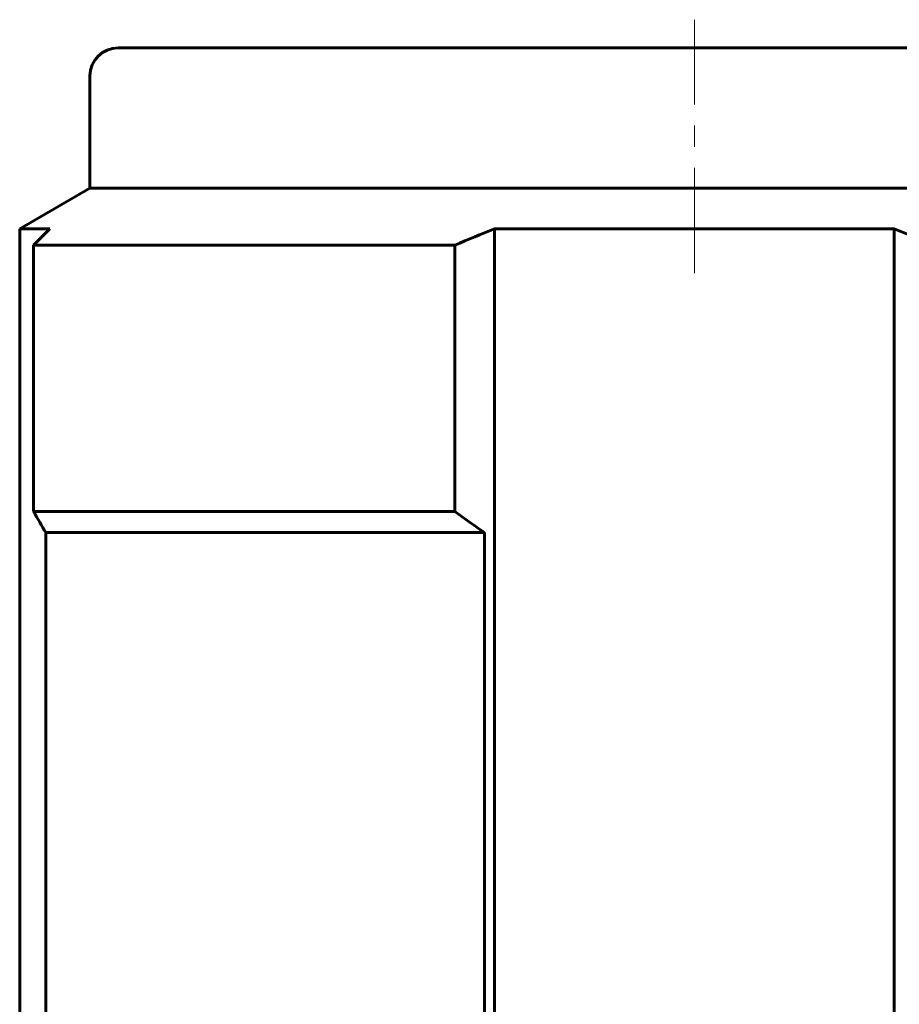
# Model space of a CAD drawing. Header units: millimetres. Extents: x -66 to 68, y -119 to 119.
# Tile 7 of 14: x -66 to -3, y 49 to 119. Entities that reach past the tile are written whole.
import ezdxf

# ---------------------------------------------------------------- set-up
doc = ezdxf.new("R2010")
doc.units = ezdxf.units.MM
doc.linetypes.add('K5LT_AXLED', pattern=[12, 7.5, -1.5, 1.5, -1.5])
doc.linetypes.add('K5LT_BASIC', pattern=[0])
doc.layers.add('Системный слой (1)', color=7, linetype='Continuous', true_color=0x6c6c6c)

# ---------------------------------------------------------------- blocks, each defined once
blk = doc.blocks.new('U101')
at = {"layer": 'Системный слой (1)', "color": 143, "linetype": 'K5LT_BASIC', "lineweight": 60, "true_color": 0x33acca}
for p, q in [((-59, 117.25), (-18, 117.25)), ((-18, 117.25), (23, 117.25))]:
    blk.add_line(p, q, dxfattribs=at)
blk = doc.blocks.new('U102')
at = {"layer": 'Системный слой (1)', "color": 143, "linetype": 'K5LT_BASIC', "lineweight": 60, "true_color": 0x33acca}
for p, q in [((-61, 107.25), (-18, 107.25)), ((-18, 107.25), (25, 107.25))]:
    blk.add_line(p, q, dxfattribs=at)

msp = doc.modelspace()

# ---------------------------------------------------------------- linework, layer by layer
at = {"layer": 'Системный слой (1)', "color": 30, "linetype": 'K5LT_AXLED', "lineweight": 18, "true_color": 0xff8000}
msp.add_line((-18, 101.209), (-18, 119.25), dxfattribs=at)
at = {"layer": 'Системный слой (1)', "color": 143, "linetype": 'K5LT_BASIC', "lineweight": 60, "true_color": 0x33acca}
for p, q in [((-61, 115.25), (-61, 107.25)), ((-61, 107.25), (-66, 104.363)), ((-66, -16.25), (-66, 104.363)), ((-66, 104.363), (-63.845, 104.363)), ((-32.22, 104.363), (-18, 104.363)), ((-32.22, -16.25), (-32.22, 104.363)), ((-18, 104.363), (-3.78, 104.363)), ((-3.78, -16.25), (-3.78, 104.363)), ((-65.01, 103.209), (-35.032, 103.209)), ((-65.01, 84.25), (-65.01, 103.209)), ((-35.032, 84.25), (-35.032, 103.209)), ((-65.01, 84.25), (-35.032, 84.25)), ((-64.142, 82.75), (-64.142, 12.75)), ((-64.142, 82.75), (-32.938, 82.75)), ((-32.938, 82.75), (-32.938, 12.75))]:
    msp.add_line(p, q, dxfattribs=at)
msp.add_arc((-59, 115.25), 2, 90, 180, dxfattribs=at)
for points in [[(-63.845, 104.363), (-64.235, 103.988), (-64.623, 103.602), (-65.01, 103.209)], [(-32.22, 104.363), (-33.161, 103.988), (-34.098, 103.602), (-35.032, 103.209)], [(-3.78, 104.363), (-2.839, 103.988), (-1.902, 103.602), (-0.968, 103.209)], [(-64.142, 82.75), (-64.433, 83.243), (-64.722, 83.743), (-65.01, 84.25)], [(-32.938, 82.75), (-33.64, 83.243), (-34.338, 83.743), (-35.032, 84.25)]]:
    msp.add_open_spline(points, degree=3, dxfattribs=at)

# ---------------------------------------------------------------- block references
at = {"layer": 'Системный слой (1)'}
for name in ['U101', 'U102']:
    msp.add_blockref(name, (0, 0), dxfattribs=at)

doc.saveas('drawing.dxf')
